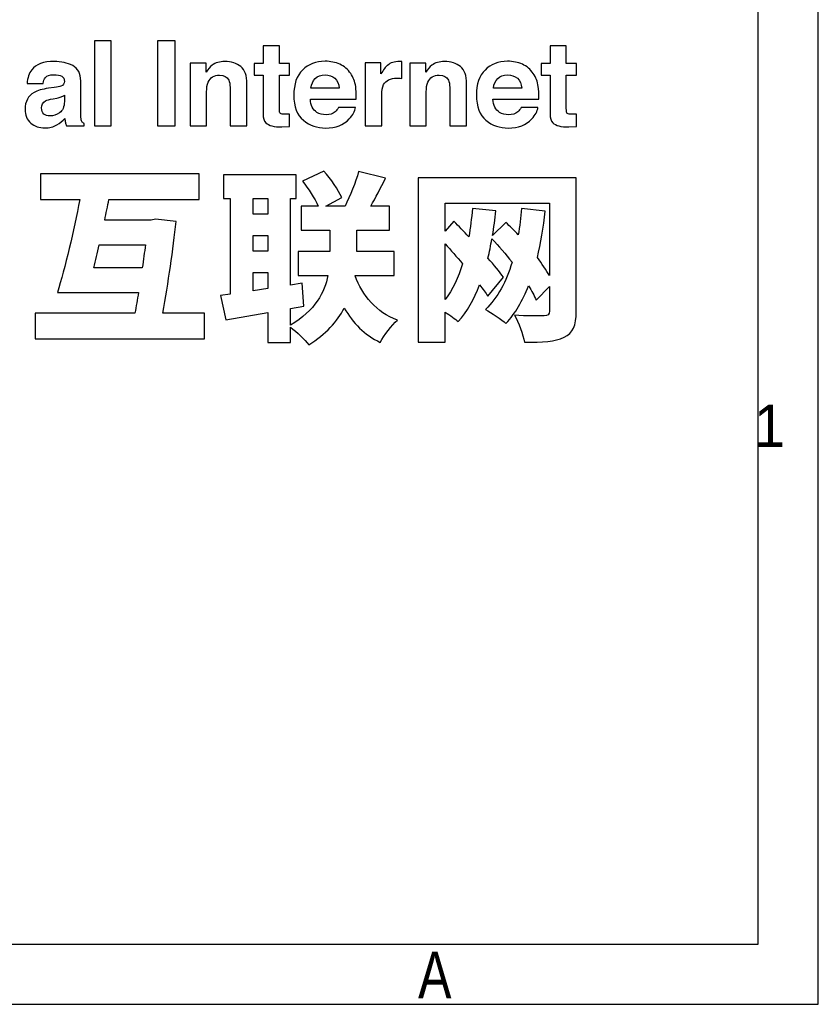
# Model space of a CAD drawing. Header units: millimetres. Extents: x 0 to 297, y 3 to 208.
# Tile 4 of 5: x 259 to 297, y 3 to 50. Entities that reach past the tile are written whole.
import ezdxf

# ---------------------------------------------------------------- set-up
doc = ezdxf.new("R2010")
doc.units = ezdxf.units.MM
doc.header["$LTSCALE"] = 16.335
doc.layers.get('0').update_dxf_attribs({"linetype": 'CONTINUOUS'})
doc.styles.get("Standard").update_dxf_attribs({"font": 'txt', "width": 0.8})
doc.styles.add('TEXTSTYLE_2', font='txt')

msp = doc.modelspace()

# ---------------------------------------------------------------- linework, layer by layer
at = {"color": 7, "linetype": 'CONTINUOUS', "true_color": 0xf5f5f5}
for p, q in [((296.877, 2.785), (296.877, 208.305)), ((294.022, 5.639), (294.022, 205.451)), ((2.869, 5.639), (294.022, 5.639)), ((0.014, 2.785), (296.877, 2.785))]:
    msp.add_line(p, q, dxfattribs=at)
at = {"color": 7, "linetype": 'CONTINUOUS'}
for points, knots in [([(263.252, 44.537), (263.252, 44.537), (262.47, 44.537), (262.47, 44.537), (262.47, 44.537), (262.47, 44.537), (262.47, 48.583), (262.47, 48.583), (262.47, 48.583), (262.47, 48.583), (263.252, 48.583), (263.252, 48.583), (263.252, 48.583), (263.252, 48.583), (263.252, 44.537), (263.252, 44.537)], [0, 0, 0, 0, 0.2, 0.2, 0.2, 0.2, 0.4, 0.4, 0.4, 0.4, 0.6, 0.6, 0.6, 0.6, 1, 1, 1, 1]), ([(266.299, 44.537), (266.299, 44.537), (265.459, 44.537), (265.459, 44.537), (265.459, 44.537), (265.459, 44.537), (265.459, 48.583), (265.459, 48.583), (265.459, 48.583), (265.459, 48.583), (266.299, 48.583), (266.299, 48.583), (266.299, 48.583), (266.299, 48.583), (266.299, 44.537), (266.299, 44.537)], [0, 0, 0, 0, 0.2, 0.2, 0.2, 0.2, 0.4, 0.4, 0.4, 0.4, 0.6, 0.6, 0.6, 0.6, 1, 1, 1, 1]), ([(270.061, 46.944), (270.061, 46.944), (270.061, 47.501), (270.061, 47.501), (270.061, 47.501), (270.061, 47.501), (270.478, 47.501), (270.478, 47.501), (270.478, 47.501), (270.478, 47.501), (270.478, 48.336), (270.478, 48.336), (270.478, 48.336), (270.478, 48.336), (271.252, 48.336), (271.252, 48.336), (271.252, 48.336), (271.252, 48.336), (271.252, 47.501), (271.252, 47.501), (271.252, 47.501), (271.252, 47.501), (271.738, 47.501), (271.738, 47.501), (271.738, 47.501), (271.738, 47.501), (271.738, 46.944), (271.738, 46.944), (271.738, 46.944), (271.738, 46.944), (271.252, 46.944), (271.252, 46.944), (271.252, 46.944), (271.252, 46.944), (271.252, 45.363), (271.252, 45.363), (271.252, 45.363), (271.252, 45.24), (271.268, 45.164), (271.299, 45.134), (271.299, 45.134), (271.33, 45.103), (271.425, 45.088), (271.584, 45.088), (271.584, 45.088), (271.608, 45.088), (271.634, 45.089), (271.66, 45.09), (271.66, 45.09), (271.687, 45.091), (271.712, 45.092), (271.738, 45.094), (271.738, 45.094), (271.738, 45.094), (271.738, 44.509), (271.738, 44.509), (271.738, 44.509), (271.738, 44.509), (271.368, 44.495), (271.368, 44.495), (271.368, 44.495), (270.998, 44.483), (270.745, 44.547), (270.61, 44.688), (270.61, 44.688), (270.522, 44.777), (270.478, 44.915), (270.478, 45.102), (270.478, 45.102), (270.478, 45.102), (270.478, 46.944), (270.478, 46.944), (270.478, 46.944), (270.478, 46.944), (270.061, 46.944), (270.061, 46.944)], [0, 0, 0, 0, 0.05, 0.05, 0.05, 0.05, 0.1, 0.1, 0.1, 0.1, 0.15, 0.15, 0.15, 0.15, 0.2, 0.2, 0.2, 0.2, 0.25, 0.25, 0.25, 0.25, 0.3, 0.3, 0.3, 0.3, 0.35, 0.35, 0.35, 0.35, 0.4, 0.4, 0.4, 0.4, 0.45, 0.45, 0.45, 0.45, 0.5, 0.5, 0.5, 0.5, 0.55, 0.55, 0.55, 0.55, 0.6, 0.6, 0.6, 0.6, 0.65, 0.65, 0.65, 0.65, 0.7, 0.7, 0.7, 0.7, 0.75, 0.75, 0.75, 0.75, 0.8, 0.8, 0.8, 0.8, 0.85, 0.85, 0.85, 0.85, 0.9, 0.9, 0.9, 0.9, 1, 1, 1, 1]), ([(283.703, 46.944), (283.703, 46.944), (283.703, 47.501), (283.703, 47.501), (283.703, 47.501), (283.703, 47.501), (284.12, 47.501), (284.12, 47.501), (284.12, 47.501), (284.12, 47.501), (284.12, 48.336), (284.12, 48.336), (284.12, 48.336), (284.12, 48.336), (284.894, 48.336), (284.894, 48.336), (284.894, 48.336), (284.894, 48.336), (284.894, 47.501), (284.894, 47.501), (284.894, 47.501), (284.894, 47.501), (285.38, 47.501), (285.38, 47.501), (285.38, 47.501), (285.38, 47.501), (285.38, 46.944), (285.38, 46.944), (285.38, 46.944), (285.38, 46.944), (284.894, 46.944), (284.894, 46.944), (284.894, 46.944), (284.894, 46.944), (284.894, 45.363), (284.894, 45.363), (284.894, 45.363), (284.894, 45.24), (284.91, 45.164), (284.941, 45.134), (284.941, 45.134), (284.972, 45.103), (285.067, 45.088), (285.226, 45.088), (285.226, 45.088), (285.25, 45.088), (285.275, 45.089), (285.302, 45.09), (285.302, 45.09), (285.328, 45.091), (285.354, 45.092), (285.38, 45.094), (285.38, 45.094), (285.38, 45.094), (285.38, 44.509), (285.38, 44.509), (285.38, 44.509), (285.38, 44.509), (285.009, 44.495), (285.009, 44.495), (285.009, 44.495), (284.64, 44.483), (284.387, 44.547), (284.252, 44.688), (284.252, 44.688), (284.164, 44.777), (284.12, 44.915), (284.12, 45.102), (284.12, 45.102), (284.12, 45.102), (284.12, 46.944), (284.12, 46.944), (284.12, 46.944), (284.12, 46.944), (283.703, 46.944), (283.703, 46.944)], [0, 0, 0, 0, 0.05, 0.05, 0.05, 0.05, 0.1, 0.1, 0.1, 0.1, 0.15, 0.15, 0.15, 0.15, 0.2, 0.2, 0.2, 0.2, 0.25, 0.25, 0.25, 0.25, 0.3, 0.3, 0.3, 0.3, 0.35, 0.35, 0.35, 0.35, 0.4, 0.4, 0.4, 0.4, 0.45, 0.45, 0.45, 0.45, 0.5, 0.5, 0.5, 0.5, 0.55, 0.55, 0.55, 0.55, 0.6, 0.6, 0.6, 0.6, 0.65, 0.65, 0.65, 0.65, 0.7, 0.7, 0.7, 0.7, 0.75, 0.75, 0.75, 0.75, 0.8, 0.8, 0.8, 0.8, 0.85, 0.85, 0.85, 0.85, 0.9, 0.9, 0.9, 0.9, 1, 1, 1, 1]), ([(260.552, 46.357), (260.698, 46.375), (260.802, 46.398), (260.864, 46.425), (260.864, 46.425), (260.977, 46.473), (261.033, 46.547), (261.033, 46.648), (261.033, 46.648), (261.033, 46.77), (260.99, 46.855), (260.904, 46.901), (260.904, 46.901), (260.818, 46.948), (260.691, 46.972), (260.524, 46.972), (260.524, 46.972), (260.336, 46.972), (260.204, 46.926), (260.126, 46.834), (260.126, 46.834), (260.071, 46.767), (260.033, 46.675), (260.015, 46.56), (260.015, 46.56), (260.015, 46.56), (259.26, 46.56), (259.26, 46.56), (259.26, 46.56), (259.276, 46.822), (259.35, 47.036), (259.481, 47.205), (259.481, 47.205), (259.688, 47.469), (260.045, 47.6), (260.55, 47.6), (260.55, 47.6), (260.879, 47.6), (261.171, 47.535), (261.427, 47.405), (261.427, 47.405), (261.683, 47.275), (261.81, 47.03), (261.81, 46.67), (261.81, 46.67), (261.81, 46.67), (261.81, 45.297), (261.81, 45.297), (261.81, 45.297), (261.81, 45.202), (261.812, 45.087), (261.816, 44.951), (261.816, 44.951), (261.821, 44.849), (261.837, 44.779), (261.862, 44.743), (261.862, 44.743), (261.888, 44.706), (261.926, 44.676), (261.978, 44.652), (261.978, 44.652), (261.978, 44.652), (261.978, 44.537), (261.978, 44.537), (261.978, 44.537), (261.978, 44.537), (261.127, 44.537), (261.127, 44.537), (261.127, 44.537), (261.103, 44.597), (261.086, 44.654), (261.077, 44.707), (261.077, 44.707), (261.068, 44.76), (261.061, 44.82), (261.055, 44.888), (261.055, 44.888), (260.947, 44.771), (260.821, 44.671), (260.68, 44.589), (260.68, 44.589), (260.51, 44.492), (260.319, 44.443), (260.105, 44.443), (260.105, 44.443), (259.833, 44.443), (259.608, 44.521), (259.43, 44.675), (259.43, 44.675), (259.252, 44.83), (259.164, 45.049), (259.164, 45.333), (259.164, 45.333), (259.164, 45.701), (259.306, 45.967), (259.592, 46.132), (259.592, 46.132), (259.749, 46.221), (259.98, 46.285), (260.284, 46.324), (260.284, 46.324), (260.284, 46.324), (260.552, 46.357), (260.552, 46.357)], [0, 0, 0, 0, 0.037037, 0.037037, 0.037037, 0.037037, 0.074074, 0.074074, 0.074074, 0.074074, 0.111111, 0.111111, 0.111111, 0.111111, 0.148148, 0.148148, 0.148148, 0.148148, 0.185185, 0.185185, 0.185185, 0.185185, 0.222222, 0.222222, 0.222222, 0.222222, 0.259259, 0.259259, 0.259259, 0.259259, 0.296296, 0.296296, 0.296296, 0.296296, 0.333333, 0.333333, 0.333333, 0.333333, 0.37037, 0.37037, 0.37037, 0.37037, 0.407407, 0.407407, 0.407407, 0.407407, 0.444444, 0.444444, 0.444444, 0.444444, 0.481481, 0.481481, 0.481481, 0.481481, 0.518519, 0.518519, 0.518519, 0.518519, 0.555556, 0.555556, 0.555556, 0.555556, 0.592593, 0.592593, 0.592593, 0.592593, 0.62963, 0.62963, 0.62963, 0.62963, 0.666667, 0.666667, 0.666667, 0.666667, 0.703704, 0.703704, 0.703704, 0.703704, 0.740741, 0.740741, 0.740741, 0.740741, 0.777778, 0.777778, 0.777778, 0.777778, 0.814815, 0.814815, 0.814815, 0.814815, 0.851852, 0.851852, 0.851852, 0.851852, 0.888889, 0.888889, 0.888889, 0.888889, 0.925926, 0.925926, 0.925926, 0.925926, 1, 1, 1, 1]), ([(269.417, 47.357), (269.613, 47.195), (269.71, 46.927), (269.71, 46.552), (269.71, 46.552), (269.71, 46.552), (269.71, 44.537), (269.71, 44.537), (269.71, 44.537), (269.71, 44.537), (268.909, 44.537), (268.909, 44.537), (268.909, 44.537), (268.909, 44.537), (268.909, 46.357), (268.909, 46.357), (268.909, 46.357), (268.909, 46.514), (268.888, 46.635), (268.846, 46.719), (268.846, 46.719), (268.77, 46.873), (268.625, 46.95), (268.411, 46.95), (268.411, 46.95), (268.147, 46.95), (267.966, 46.837), (267.868, 46.612), (267.868, 46.612), (267.817, 46.493), (267.792, 46.341), (267.792, 46.156), (267.792, 46.156), (267.792, 46.156), (267.792, 44.537), (267.792, 44.537), (267.792, 44.537), (267.792, 44.537), (267.009, 44.537), (267.009, 44.537), (267.009, 44.537), (267.009, 44.537), (267.009, 47.524), (267.009, 47.524), (267.009, 47.524), (267.009, 47.524), (267.767, 47.524), (267.767, 47.524), (267.767, 47.524), (267.767, 47.524), (267.767, 47.087), (267.767, 47.087), (267.767, 47.087), (267.867, 47.241), (267.962, 47.351), (268.051, 47.419), (268.051, 47.419), (268.212, 47.54), (268.415, 47.6), (268.661, 47.6), (268.661, 47.6), (268.969, 47.6), (269.221, 47.519), (269.417, 47.357)], [0, 0, 0, 0, 0.058824, 0.058824, 0.058824, 0.058824, 0.117647, 0.117647, 0.117647, 0.117647, 0.176471, 0.176471, 0.176471, 0.176471, 0.235294, 0.235294, 0.235294, 0.235294, 0.294118, 0.294118, 0.294118, 0.294118, 0.352941, 0.352941, 0.352941, 0.352941, 0.411765, 0.411765, 0.411765, 0.411765, 0.470588, 0.470588, 0.470588, 0.470588, 0.529412, 0.529412, 0.529412, 0.529412, 0.588235, 0.588235, 0.588235, 0.588235, 0.647059, 0.647059, 0.647059, 0.647059, 0.705882, 0.705882, 0.705882, 0.705882, 0.764706, 0.764706, 0.764706, 0.764706, 0.823529, 0.823529, 0.823529, 0.823529, 0.882353, 0.882353, 0.882353, 0.882353, 1, 1, 1, 1]), ([(274.126, 47.468), (274.335, 47.375), (274.507, 47.227), (274.643, 47.026), (274.643, 47.026), (274.766, 46.848), (274.845, 46.642), (274.882, 46.407), (274.882, 46.407), (274.903, 46.269), (274.911, 46.072), (274.908, 45.813), (274.908, 45.813), (274.908, 45.813), (272.728, 45.813), (272.728, 45.813), (272.728, 45.813), (272.74, 45.513), (272.845, 45.302), (273.041, 45.182), (273.041, 45.182), (273.161, 45.107), (273.304, 45.069), (273.472, 45.069), (273.472, 45.069), (273.65, 45.069), (273.795, 45.115), (273.907, 45.206), (273.907, 45.206), (273.967, 45.256), (274.021, 45.324), (274.068, 45.412), (274.068, 45.412), (274.068, 45.412), (274.866, 45.412), (274.866, 45.412), (274.866, 45.412), (274.846, 45.235), (274.749, 45.055), (274.577, 44.872), (274.577, 44.872), (274.308, 44.581), (273.933, 44.435), (273.451, 44.435), (273.451, 44.435), (273.053, 44.435), (272.701, 44.558), (272.397, 44.803), (272.397, 44.803), (272.092, 45.049), (271.94, 45.448), (271.94, 46.001), (271.94, 46.001), (271.94, 46.52), (272.078, 46.917), (272.352, 47.194), (272.352, 47.194), (272.627, 47.47), (272.984, 47.609), (273.423, 47.609), (273.423, 47.609), (273.683, 47.609), (273.917, 47.562), (274.126, 47.468)], [0, 0, 0, 0, 0.058824, 0.058824, 0.058824, 0.058824, 0.117647, 0.117647, 0.117647, 0.117647, 0.176471, 0.176471, 0.176471, 0.176471, 0.235294, 0.235294, 0.235294, 0.235294, 0.294118, 0.294118, 0.294118, 0.294118, 0.352941, 0.352941, 0.352941, 0.352941, 0.411765, 0.411765, 0.411765, 0.411765, 0.470588, 0.470588, 0.470588, 0.470588, 0.529412, 0.529412, 0.529412, 0.529412, 0.588235, 0.588235, 0.588235, 0.588235, 0.647059, 0.647059, 0.647059, 0.647059, 0.705882, 0.705882, 0.705882, 0.705882, 0.764706, 0.764706, 0.764706, 0.764706, 0.823529, 0.823529, 0.823529, 0.823529, 0.882353, 0.882353, 0.882353, 0.882353, 1, 1, 1, 1]), ([(277.001, 47.599), (277.011, 47.598), (277.034, 47.597), (277.068, 47.595), (277.068, 47.595), (277.068, 47.595), (277.068, 46.793), (277.068, 46.793), (277.068, 46.793), (277.019, 46.799), (276.975, 46.802), (276.936, 46.804), (276.936, 46.804), (276.898, 46.806), (276.867, 46.807), (276.843, 46.807), (276.843, 46.807), (276.529, 46.807), (276.317, 46.704), (276.209, 46.499), (276.209, 46.499), (276.148, 46.384), (276.118, 46.207), (276.118, 45.967), (276.118, 45.967), (276.118, 45.967), (276.118, 44.537), (276.118, 44.537), (276.118, 44.537), (276.118, 44.537), (275.33, 44.537), (275.33, 44.537), (275.33, 44.537), (275.33, 44.537), (275.33, 47.529), (275.33, 47.529), (275.33, 47.529), (275.33, 47.529), (276.077, 47.529), (276.077, 47.529), (276.077, 47.529), (276.077, 47.529), (276.077, 47.007), (276.077, 47.007), (276.077, 47.007), (276.198, 47.207), (276.303, 47.343), (276.393, 47.416), (276.393, 47.416), (276.539, 47.539), (276.729, 47.6), (276.964, 47.6), (276.964, 47.6), (276.979, 47.6), (276.991, 47.6), (277.001, 47.599)], [0, 0, 0, 0, 0.066667, 0.066667, 0.066667, 0.066667, 0.133333, 0.133333, 0.133333, 0.133333, 0.2, 0.2, 0.2, 0.2, 0.266667, 0.266667, 0.266667, 0.266667, 0.333333, 0.333333, 0.333333, 0.333333, 0.4, 0.4, 0.4, 0.4, 0.466667, 0.466667, 0.466667, 0.466667, 0.533333, 0.533333, 0.533333, 0.533333, 0.6, 0.6, 0.6, 0.6, 0.666667, 0.666667, 0.666667, 0.666667, 0.733333, 0.733333, 0.733333, 0.733333, 0.8, 0.8, 0.8, 0.8, 0.866667, 0.866667, 0.866667, 0.866667, 1, 1, 1, 1]), ([(279.861, 47.357), (280.057, 47.195), (280.154, 46.927), (280.154, 46.552), (280.154, 46.552), (280.154, 46.552), (280.154, 44.537), (280.154, 44.537), (280.154, 44.537), (280.154, 44.537), (279.353, 44.537), (279.353, 44.537), (279.353, 44.537), (279.353, 44.537), (279.353, 46.357), (279.353, 46.357), (279.353, 46.357), (279.353, 46.514), (279.332, 46.635), (279.29, 46.719), (279.29, 46.719), (279.214, 46.873), (279.069, 46.95), (278.855, 46.95), (278.855, 46.95), (278.591, 46.95), (278.41, 46.837), (278.312, 46.612), (278.312, 46.612), (278.261, 46.493), (278.236, 46.341), (278.236, 46.156), (278.236, 46.156), (278.236, 46.156), (278.236, 44.537), (278.236, 44.537), (278.236, 44.537), (278.236, 44.537), (277.453, 44.537), (277.453, 44.537), (277.453, 44.537), (277.453, 44.537), (277.453, 47.524), (277.453, 47.524), (277.453, 47.524), (277.453, 47.524), (278.211, 47.524), (278.211, 47.524), (278.211, 47.524), (278.211, 47.524), (278.211, 47.087), (278.211, 47.087), (278.211, 47.087), (278.311, 47.241), (278.406, 47.351), (278.495, 47.419), (278.495, 47.419), (278.656, 47.54), (278.859, 47.6), (279.105, 47.6), (279.105, 47.6), (279.413, 47.6), (279.665, 47.519), (279.861, 47.357)], [0, 0, 0, 0, 0.058824, 0.058824, 0.058824, 0.058824, 0.117647, 0.117647, 0.117647, 0.117647, 0.176471, 0.176471, 0.176471, 0.176471, 0.235294, 0.235294, 0.235294, 0.235294, 0.294118, 0.294118, 0.294118, 0.294118, 0.352941, 0.352941, 0.352941, 0.352941, 0.411765, 0.411765, 0.411765, 0.411765, 0.470588, 0.470588, 0.470588, 0.470588, 0.529412, 0.529412, 0.529412, 0.529412, 0.588235, 0.588235, 0.588235, 0.588235, 0.647059, 0.647059, 0.647059, 0.647059, 0.705882, 0.705882, 0.705882, 0.705882, 0.764706, 0.764706, 0.764706, 0.764706, 0.823529, 0.823529, 0.823529, 0.823529, 0.882353, 0.882353, 0.882353, 0.882353, 1, 1, 1, 1]), ([(282.807, 47.468), (283.016, 47.375), (283.188, 47.227), (283.324, 47.026), (283.324, 47.026), (283.446, 46.848), (283.526, 46.642), (283.563, 46.407), (283.563, 46.407), (283.583, 46.269), (283.592, 46.072), (283.588, 45.813), (283.588, 45.813), (283.588, 45.813), (281.409, 45.813), (281.409, 45.813), (281.409, 45.813), (281.421, 45.513), (281.525, 45.302), (281.722, 45.182), (281.722, 45.182), (281.841, 45.107), (281.985, 45.069), (282.153, 45.069), (282.153, 45.069), (282.331, 45.069), (282.476, 45.115), (282.588, 45.206), (282.588, 45.206), (282.648, 45.256), (282.702, 45.324), (282.748, 45.412), (282.748, 45.412), (282.748, 45.412), (283.547, 45.412), (283.547, 45.412), (283.547, 45.412), (283.526, 45.235), (283.43, 45.055), (283.257, 44.872), (283.257, 44.872), (282.989, 44.581), (282.614, 44.435), (282.132, 44.435), (282.132, 44.435), (281.733, 44.435), (281.382, 44.558), (281.077, 44.803), (281.077, 44.803), (280.773, 45.049), (280.621, 45.448), (280.621, 46.001), (280.621, 46.001), (280.621, 46.52), (280.758, 46.917), (281.033, 47.194), (281.033, 47.194), (281.308, 47.47), (281.665, 47.609), (282.103, 47.609), (282.103, 47.609), (282.363, 47.609), (282.598, 47.562), (282.807, 47.468)], [0, 0, 0, 0, 0.058824, 0.058824, 0.058824, 0.058824, 0.117647, 0.117647, 0.117647, 0.117647, 0.176471, 0.176471, 0.176471, 0.176471, 0.235294, 0.235294, 0.235294, 0.235294, 0.294118, 0.294118, 0.294118, 0.294118, 0.352941, 0.352941, 0.352941, 0.352941, 0.411765, 0.411765, 0.411765, 0.411765, 0.470588, 0.470588, 0.470588, 0.470588, 0.529412, 0.529412, 0.529412, 0.529412, 0.588235, 0.588235, 0.588235, 0.588235, 0.647059, 0.647059, 0.647059, 0.647059, 0.705882, 0.705882, 0.705882, 0.705882, 0.764706, 0.764706, 0.764706, 0.764706, 0.823529, 0.823529, 0.823529, 0.823529, 0.882353, 0.882353, 0.882353, 0.882353, 1, 1, 1, 1]), ([(272.956, 46.792), (272.956, 46.792), (272.956, 46.792), (272.956, 46.792), (272.956, 46.792), (272.845, 46.679), (272.776, 46.524), (272.747, 46.329), (272.747, 46.329), (272.747, 46.329), (274.095, 46.329), (274.095, 46.329), (274.095, 46.329), (274.081, 46.537), (274.012, 46.695), (273.887, 46.802), (273.887, 46.802), (273.762, 46.91), (273.607, 46.963), (273.423, 46.963), (273.423, 46.963), (273.222, 46.963), (273.066, 46.907), (272.956, 46.792)], [0, 0, 0, 0, 0.142857, 0.142857, 0.142857, 0.142857, 0.285714, 0.285714, 0.285714, 0.285714, 0.428571, 0.428571, 0.428571, 0.428571, 0.571429, 0.571429, 0.571429, 0.571429, 0.714286, 0.714286, 0.714286, 0.714286, 1, 1, 1, 1]), ([(281.636, 46.792), (281.636, 46.792), (281.636, 46.792), (281.636, 46.792), (281.636, 46.792), (281.526, 46.679), (281.456, 46.524), (281.428, 46.329), (281.428, 46.329), (281.428, 46.329), (282.776, 46.329), (282.776, 46.329), (282.776, 46.329), (282.762, 46.537), (282.692, 46.695), (282.567, 46.802), (282.567, 46.802), (282.443, 46.91), (282.288, 46.963), (282.103, 46.963), (282.103, 46.963), (281.902, 46.963), (281.747, 46.907), (281.636, 46.792)], [0, 0, 0, 0, 0.142857, 0.142857, 0.142857, 0.142857, 0.285714, 0.285714, 0.285714, 0.285714, 0.428571, 0.428571, 0.428571, 0.428571, 0.571429, 0.571429, 0.571429, 0.571429, 0.714286, 0.714286, 0.714286, 0.714286, 1, 1, 1, 1]), ([(261.031, 45.992), (261.031, 45.992), (261.031, 45.992), (261.031, 45.992), (261.031, 45.992), (260.981, 45.96), (260.93, 45.935), (260.879, 45.916), (260.879, 45.916), (260.828, 45.897), (260.758, 45.879), (260.669, 45.863), (260.669, 45.863), (260.669, 45.863), (260.491, 45.83), (260.491, 45.83), (260.491, 45.83), (260.324, 45.8), (260.204, 45.765), (260.131, 45.723), (260.131, 45.723), (260.008, 45.651), (259.946, 45.54), (259.946, 45.391), (259.946, 45.391), (259.946, 45.257), (259.984, 45.16), (260.059, 45.101), (260.059, 45.101), (260.135, 45.041), (260.226, 45.011), (260.334, 45.011), (260.334, 45.011), (260.505, 45.011), (260.662, 45.061), (260.806, 45.16), (260.806, 45.16), (260.95, 45.259), (261.025, 45.439), (261.031, 45.701), (261.031, 45.701), (261.031, 45.701), (261.031, 45.992), (261.031, 45.992)], [0, 0, 0, 0, 0.083333, 0.083333, 0.083333, 0.083333, 0.166667, 0.166667, 0.166667, 0.166667, 0.25, 0.25, 0.25, 0.25, 0.333333, 0.333333, 0.333333, 0.333333, 0.416667, 0.416667, 0.416667, 0.416667, 0.5, 0.5, 0.5, 0.5, 0.583333, 0.583333, 0.583333, 0.583333, 0.666667, 0.666667, 0.666667, 0.666667, 0.75, 0.75, 0.75, 0.75, 0.833333, 0.833333, 0.833333, 0.833333, 1, 1, 1, 1]), ([(267.7, 35.643), (267.7, 35.643), (267.7, 34.413), (267.7, 34.413), (267.7, 34.413), (267.7, 34.413), (259.65, 34.413), (259.65, 34.413), (259.65, 34.413), (259.65, 34.413), (259.65, 35.643), (259.65, 35.643), (259.65, 35.643), (259.65, 35.643), (264.386, 35.643), (264.386, 35.643), (264.386, 35.643), (264.447, 35.957), (264.499, 36.28), (264.552, 36.611), (264.552, 36.611), (264.552, 36.611), (260.697, 36.611), (260.697, 36.611), (260.697, 36.611), (261.063, 37.789), (261.49, 39.559), (261.761, 41.042), (261.761, 41.042), (261.761, 41.042), (259.903, 41.042), (259.903, 41.042), (259.903, 41.042), (259.903, 41.042), (259.903, 42.254), (259.903, 42.254), (259.903, 42.254), (259.903, 42.254), (267.447, 42.254), (267.447, 42.254), (267.447, 42.254), (267.447, 42.254), (267.447, 41.042), (267.447, 41.042), (267.447, 41.042), (267.447, 41.042), (263.148, 41.042), (263.148, 41.042), (263.148, 41.042), (263.087, 40.719), (263.017, 40.388), (262.947, 40.056), (262.947, 40.056), (262.947, 40.056), (265.154, 40.056), (265.154, 40.056), (265.154, 40.056), (265.154, 40.056), (265.371, 40.1), (265.371, 40.1), (265.371, 40.1), (265.371, 40.1), (266.348, 39.995), (266.348, 39.995), (266.348, 39.995), (266.209, 38.678), (265.956, 37.065), (265.72, 35.643), (265.72, 35.643), (265.72, 35.643), (267.7, 35.643), (267.7, 35.643)], [0, 0, 0, 0, 0.052632, 0.052632, 0.052632, 0.052632, 0.105263, 0.105263, 0.105263, 0.105263, 0.157895, 0.157895, 0.157895, 0.157895, 0.210526, 0.210526, 0.210526, 0.210526, 0.263158, 0.263158, 0.263158, 0.263158, 0.315789, 0.315789, 0.315789, 0.315789, 0.368421, 0.368421, 0.368421, 0.368421, 0.421053, 0.421053, 0.421053, 0.421053, 0.473684, 0.473684, 0.473684, 0.473684, 0.526316, 0.526316, 0.526316, 0.526316, 0.578947, 0.578947, 0.578947, 0.578947, 0.631579, 0.631579, 0.631579, 0.631579, 0.684211, 0.684211, 0.684211, 0.684211, 0.736842, 0.736842, 0.736842, 0.736842, 0.789474, 0.789474, 0.789474, 0.789474, 0.842105, 0.842105, 0.842105, 0.842105, 0.894737, 0.894737, 0.894737, 0.894737, 1, 1, 1, 1]), ([(274.854, 37.414), (275.203, 36.472), (275.858, 35.678), (276.869, 35.303), (276.869, 35.303), (276.59, 35.059), (276.224, 34.579), (276.049, 34.248), (276.049, 34.248), (275.3, 34.605), (274.75, 35.164), (274.34, 35.879), (274.34, 35.879), (274, 35.251), (273.468, 34.64), (272.648, 34.126), (272.648, 34.126), (272.465, 34.379), (272.09, 34.745), (271.776, 34.972), (271.776, 34.972), (271.776, 34.972), (271.776, 34.239), (271.776, 34.239), (271.776, 34.239), (271.776, 34.239), (270.712, 34.239), (270.712, 34.239), (270.712, 34.239), (270.712, 34.239), (270.712, 35.67), (270.712, 35.67), (270.712, 35.67), (270.712, 35.67), (268.715, 35.312), (268.715, 35.312), (268.715, 35.312), (268.715, 35.312), (268.462, 36.48), (268.462, 36.48), (268.462, 36.48), (268.462, 36.48), (268.907, 36.541), (268.907, 36.541), (268.907, 36.541), (268.907, 36.541), (268.907, 41.094), (268.907, 41.094), (268.907, 41.094), (268.907, 41.094), (268.593, 41.094), (268.593, 41.094), (268.593, 41.094), (268.593, 41.094), (268.593, 42.219), (268.593, 42.219), (268.593, 42.219), (268.593, 42.219), (272.055, 42.219), (272.055, 42.219), (272.055, 42.219), (272.055, 42.219), (272.055, 41.094), (272.055, 41.094), (272.055, 41.094), (272.055, 41.094), (271.776, 41.094), (271.776, 41.094), (271.776, 41.094), (271.776, 41.094), (271.776, 36.969), (271.776, 36.969), (271.776, 36.969), (271.776, 36.969), (272.343, 37.056), (272.343, 37.056), (272.343, 37.056), (272.343, 37.056), (272.421, 35.975), (272.421, 35.975), (272.421, 35.975), (272.421, 35.975), (271.776, 35.861), (271.776, 35.861), (271.776, 35.861), (271.776, 35.861), (271.776, 35.068), (271.776, 35.068), (271.776, 35.068), (272.962, 35.748), (273.407, 36.646), (273.564, 37.431), (273.564, 37.431), (273.564, 37.431), (272.151, 37.431), (272.151, 37.431), (272.151, 37.431), (272.151, 37.431), (272.151, 38.574), (272.151, 38.574), (272.151, 38.574), (272.151, 38.574), (273.651, 38.574), (273.651, 38.574), (273.651, 38.574), (273.651, 38.574), (273.651, 39.585), (273.651, 39.585), (273.651, 39.585), (273.651, 39.585), (272.29, 39.585), (272.29, 39.585), (272.29, 39.585), (272.29, 39.585), (272.29, 40.728), (272.29, 40.728), (272.29, 40.728), (272.29, 40.728), (273.102, 40.728), (273.102, 40.728), (273.102, 40.728), (272.936, 41.094), (272.639, 41.556), (272.351, 41.905), (272.351, 41.905), (272.351, 41.905), (273.363, 42.385), (273.363, 42.385), (273.363, 42.385), (273.703, 42.01), (274.061, 41.495), (274.218, 41.129), (274.218, 41.129), (274.218, 41.129), (273.459, 40.728), (273.459, 40.728), (273.459, 40.728), (273.459, 40.728), (274.375, 40.728), (274.375, 40.728), (274.375, 40.728), (274.619, 41.199), (274.881, 41.862), (275.02, 42.368), (275.02, 42.368), (275.02, 42.368), (276.302, 42.053), (276.302, 42.053), (276.302, 42.053), (276.067, 41.582), (275.823, 41.112), (275.596, 40.728), (275.596, 40.728), (275.596, 40.728), (276.494, 40.728), (276.494, 40.728), (276.494, 40.728), (276.494, 40.728), (276.494, 39.585), (276.494, 39.585), (276.494, 39.585), (276.494, 39.585), (274.933, 39.585), (274.933, 39.585), (274.933, 39.585), (274.933, 39.585), (274.933, 38.574), (274.933, 38.574), (274.933, 38.574), (274.933, 38.574), (276.712, 38.574), (276.712, 38.574), (276.712, 38.574), (276.712, 38.574), (276.712, 37.431), (276.712, 37.431), (276.712, 37.431), (276.712, 37.431), (274.863, 37.431), (274.863, 37.431), (274.863, 37.431), (274.863, 37.431), (274.854, 37.414), (274.854, 37.414)], [0, 0, 0, 0, 0.021277, 0.021277, 0.021277, 0.021277, 0.042553, 0.042553, 0.042553, 0.042553, 0.06383, 0.06383, 0.06383, 0.06383, 0.085106, 0.085106, 0.085106, 0.085106, 0.106383, 0.106383, 0.106383, 0.106383, 0.12766, 0.12766, 0.12766, 0.12766, 0.148936, 0.148936, 0.148936, 0.148936, 0.170213, 0.170213, 0.170213, 0.170213, 0.191489, 0.191489, 0.191489, 0.191489, 0.212766, 0.212766, 0.212766, 0.212766, 0.234043, 0.234043, 0.234043, 0.234043, 0.255319, 0.255319, 0.255319, 0.255319, 0.276596, 0.276596, 0.276596, 0.276596, 0.297872, 0.297872, 0.297872, 0.297872, 0.319149, 0.319149, 0.319149, 0.319149, 0.340426, 0.340426, 0.340426, 0.340426, 0.361702, 0.361702, 0.361702, 0.361702, 0.382979, 0.382979, 0.382979, 0.382979, 0.404255, 0.404255, 0.404255, 0.404255, 0.425532, 0.425532, 0.425532, 0.425532, 0.446809, 0.446809, 0.446809, 0.446809, 0.468085, 0.468085, 0.468085, 0.468085, 0.489362, 0.489362, 0.489362, 0.489362, 0.510638, 0.510638, 0.510638, 0.510638, 0.531915, 0.531915, 0.531915, 0.531915, 0.553191, 0.553191, 0.553191, 0.553191, 0.574468, 0.574468, 0.574468, 0.574468, 0.595745, 0.595745, 0.595745, 0.595745, 0.617021, 0.617021, 0.617021, 0.617021, 0.638298, 0.638298, 0.638298, 0.638298, 0.659574, 0.659574, 0.659574, 0.659574, 0.680851, 0.680851, 0.680851, 0.680851, 0.702128, 0.702128, 0.702128, 0.702128, 0.723404, 0.723404, 0.723404, 0.723404, 0.744681, 0.744681, 0.744681, 0.744681, 0.765957, 0.765957, 0.765957, 0.765957, 0.787234, 0.787234, 0.787234, 0.787234, 0.808511, 0.808511, 0.808511, 0.808511, 0.829787, 0.829787, 0.829787, 0.829787, 0.851064, 0.851064, 0.851064, 0.851064, 0.87234, 0.87234, 0.87234, 0.87234, 0.893617, 0.893617, 0.893617, 0.893617, 0.914894, 0.914894, 0.914894, 0.914894, 0.93617, 0.93617, 0.93617, 0.93617, 0.957447, 0.957447, 0.957447, 0.957447, 1, 1, 1, 1]), ([(285.367, 35.722), (285.367, 35.042), (285.219, 34.693), (284.791, 34.492), (284.791, 34.492), (284.364, 34.283), (283.763, 34.256), (282.908, 34.256), (282.908, 34.256), (282.847, 34.614), (282.62, 35.207), (282.437, 35.538), (282.437, 35.538), (282.969, 35.495), (283.649, 35.504), (283.841, 35.504), (283.841, 35.504), (284.024, 35.512), (284.094, 35.573), (284.094, 35.739), (284.094, 35.739), (284.094, 35.739), (284.094, 36.899), (284.094, 36.899), (284.094, 36.899), (284.094, 36.899), (283.457, 36.262), (283.457, 36.262), (283.457, 36.262), (283.37, 36.463), (283.248, 36.699), (283.1, 36.934), (283.1, 36.934), (282.82, 36.228), (282.471, 35.626), (282.027, 35.146), (282.027, 35.146), (281.827, 35.321), (281.32, 35.67), (281.05, 35.818), (281.05, 35.818), (281.635, 36.367), (282.044, 37.135), (282.315, 38.059), (282.315, 38.059), (282.018, 38.452), (281.687, 38.827), (281.355, 39.167), (281.355, 39.167), (281.303, 38.853), (281.242, 38.547), (281.172, 38.251), (281.172, 38.251), (281.46, 37.92), (281.713, 37.605), (281.905, 37.353), (281.905, 37.353), (281.905, 37.353), (281.164, 36.446), (281.164, 36.446), (281.164, 36.446), (281.059, 36.602), (280.928, 36.786), (280.771, 36.986), (280.771, 36.986), (280.509, 36.297), (280.178, 35.704), (279.759, 35.233), (279.759, 35.233), (279.637, 35.347), (279.375, 35.53), (279.131, 35.687), (279.131, 35.687), (279.131, 35.687), (279.131, 34.256), (279.131, 34.256), (279.131, 34.256), (279.131, 34.256), (277.858, 34.256), (277.858, 34.256), (277.858, 34.256), (277.858, 34.256), (277.858, 42.062), (277.858, 42.062), (277.858, 42.062), (277.858, 42.062), (285.367, 42.062), (285.367, 42.062), (285.367, 42.062), (285.367, 42.062), (285.367, 35.722), (285.367, 35.722)], [0, 0, 0, 0, 0.041667, 0.041667, 0.041667, 0.041667, 0.083333, 0.083333, 0.083333, 0.083333, 0.125, 0.125, 0.125, 0.125, 0.166667, 0.166667, 0.166667, 0.166667, 0.208333, 0.208333, 0.208333, 0.208333, 0.25, 0.25, 0.25, 0.25, 0.291667, 0.291667, 0.291667, 0.291667, 0.333333, 0.333333, 0.333333, 0.333333, 0.375, 0.375, 0.375, 0.375, 0.416667, 0.416667, 0.416667, 0.416667, 0.458333, 0.458333, 0.458333, 0.458333, 0.5, 0.5, 0.5, 0.5, 0.541667, 0.541667, 0.541667, 0.541667, 0.583333, 0.583333, 0.583333, 0.583333, 0.625, 0.625, 0.625, 0.625, 0.666667, 0.666667, 0.666667, 0.666667, 0.708333, 0.708333, 0.708333, 0.708333, 0.75, 0.75, 0.75, 0.75, 0.791667, 0.791667, 0.791667, 0.791667, 0.833333, 0.833333, 0.833333, 0.833333, 0.875, 0.875, 0.875, 0.875, 0.916667, 0.916667, 0.916667, 0.916667, 1, 1, 1, 1]), ([(270.014, 41.094), (270.014, 41.094), (270.014, 41.094), (270.014, 41.094), (270.014, 41.094), (270.014, 41.094), (270.014, 40.344), (270.014, 40.344), (270.014, 40.344), (270.014, 40.344), (270.712, 40.344), (270.712, 40.344), (270.712, 40.344), (270.712, 40.344), (270.712, 41.094), (270.712, 41.094), (270.712, 41.094), (270.712, 41.094), (270.014, 41.094), (270.014, 41.094)], [0, 0, 0, 0, 0.166667, 0.166667, 0.166667, 0.166667, 0.333333, 0.333333, 0.333333, 0.333333, 0.5, 0.5, 0.5, 0.5, 0.666667, 0.666667, 0.666667, 0.666667, 1, 1, 1, 1]), ([(283.893, 40.492), (283.893, 40.492), (283.893, 40.492), (283.893, 40.492), (283.893, 40.492), (283.806, 39.699), (283.684, 38.957), (283.518, 38.277), (283.518, 38.277), (283.736, 37.981), (283.937, 37.684), (284.094, 37.422), (284.094, 37.422), (284.094, 37.422), (284.094, 40.867), (284.094, 40.867), (284.094, 40.867), (284.094, 40.867), (279.131, 40.867), (279.131, 40.867), (279.131, 40.867), (279.131, 40.867), (279.131, 39.533), (279.131, 39.533), (279.131, 39.533), (279.131, 39.533), (279.55, 40.004), (279.55, 40.004), (279.55, 40.004), (279.777, 39.768), (280.021, 39.524), (280.265, 39.263), (280.265, 39.263), (280.335, 39.699), (280.387, 40.144), (280.431, 40.614), (280.431, 40.614), (280.431, 40.614), (281.547, 40.501), (281.547, 40.501), (281.547, 40.501), (281.504, 40.1), (281.451, 39.707), (281.39, 39.332), (281.39, 39.332), (281.39, 39.332), (282.018, 39.952), (282.018, 39.952), (282.018, 39.952), (282.219, 39.768), (282.419, 39.568), (282.611, 39.359), (282.611, 39.359), (282.681, 39.76), (282.734, 40.179), (282.768, 40.606), (282.768, 40.606), (282.768, 40.606), (283.893, 40.492), (283.893, 40.492)], [0, 0, 0, 0, 0.0625, 0.0625, 0.0625, 0.0625, 0.125, 0.125, 0.125, 0.125, 0.1875, 0.1875, 0.1875, 0.1875, 0.25, 0.25, 0.25, 0.25, 0.3125, 0.3125, 0.3125, 0.3125, 0.375, 0.375, 0.375, 0.375, 0.4375, 0.4375, 0.4375, 0.4375, 0.5, 0.5, 0.5, 0.5, 0.5625, 0.5625, 0.5625, 0.5625, 0.625, 0.625, 0.625, 0.625, 0.6875, 0.6875, 0.6875, 0.6875, 0.75, 0.75, 0.75, 0.75, 0.8125, 0.8125, 0.8125, 0.8125, 0.875, 0.875, 0.875, 0.875, 1, 1, 1, 1]), ([(270.014, 38.582), (270.014, 38.582), (270.014, 38.582), (270.014, 38.582), (270.014, 38.582), (270.014, 38.582), (270.712, 38.582), (270.712, 38.582), (270.712, 38.582), (270.712, 38.582), (270.712, 39.324), (270.712, 39.324), (270.712, 39.324), (270.712, 39.324), (270.014, 39.324), (270.014, 39.324), (270.014, 39.324), (270.014, 39.324), (270.014, 38.582), (270.014, 38.582)], [0, 0, 0, 0, 0.166667, 0.166667, 0.166667, 0.166667, 0.333333, 0.333333, 0.333333, 0.333333, 0.5, 0.5, 0.5, 0.5, 0.666667, 0.666667, 0.666667, 0.666667, 1, 1, 1, 1]), ([(264.735, 37.789), (264.735, 37.789), (264.735, 37.789), (264.735, 37.789), (264.735, 37.789), (264.787, 38.173), (264.84, 38.539), (264.883, 38.879), (264.883, 38.879), (264.883, 38.879), (262.685, 38.879), (262.685, 38.879), (262.685, 38.879), (262.598, 38.504), (262.52, 38.138), (262.432, 37.789), (262.432, 37.789), (262.432, 37.789), (264.735, 37.789), (264.735, 37.789)], [0, 0, 0, 0, 0.166667, 0.166667, 0.166667, 0.166667, 0.333333, 0.333333, 0.333333, 0.333333, 0.5, 0.5, 0.5, 0.5, 0.666667, 0.666667, 0.666667, 0.666667, 1, 1, 1, 1]), ([(279.131, 36.28), (279.131, 36.28), (279.131, 36.28), (279.131, 36.28), (279.131, 36.28), (279.489, 36.742), (279.759, 37.326), (279.96, 37.989), (279.96, 37.989), (279.69, 38.312), (279.402, 38.635), (279.131, 38.931), (279.131, 38.931), (279.131, 38.931), (279.131, 36.28), (279.131, 36.28)], [0, 0, 0, 0, 0.2, 0.2, 0.2, 0.2, 0.4, 0.4, 0.4, 0.4, 0.6, 0.6, 0.6, 0.6, 1, 1, 1, 1]), ([(270.712, 36.803), (270.712, 36.803), (270.712, 36.803), (270.712, 36.803), (270.712, 36.803), (270.712, 36.803), (270.712, 37.562), (270.712, 37.562), (270.712, 37.562), (270.712, 37.562), (270.014, 37.562), (270.014, 37.562), (270.014, 37.562), (270.014, 37.562), (270.014, 36.699), (270.014, 36.699), (270.014, 36.699), (270.014, 36.699), (270.712, 36.803), (270.712, 36.803)], [0, 0, 0, 0, 0.166667, 0.166667, 0.166667, 0.166667, 0.333333, 0.333333, 0.333333, 0.333333, 0.5, 0.5, 0.5, 0.5, 0.666667, 0.666667, 0.666667, 0.666667, 1, 1, 1, 1])]:
    msp.add_open_spline(points, degree=3, knots=knots, dxfattribs=at)

# ---------------------------------------------------------------- texts
at = {"color": 7, "linetype": 'CONTINUOUS', "true_color": 0xf5f5f5, "insert": (293.807, 31.284), "char_height": 2.004, "width": 2.00405, "attachment_point": 1, "line_spacing_factor": 0.9, "style": 'TEXTSTYLE_2'}
msp.add_mtext('1', dxfattribs=at)
at = {"color": 7, "linetype": 'CONTINUOUS', "true_color": 0xf5f5f5, "insert": (277.846, 5.292), "char_height": 2.227, "width": 1.78138, "attachment_point": 1, "line_spacing_factor": 0.9}
msp.add_mtext('A', dxfattribs=at)

doc.saveas('drawing.dxf')
